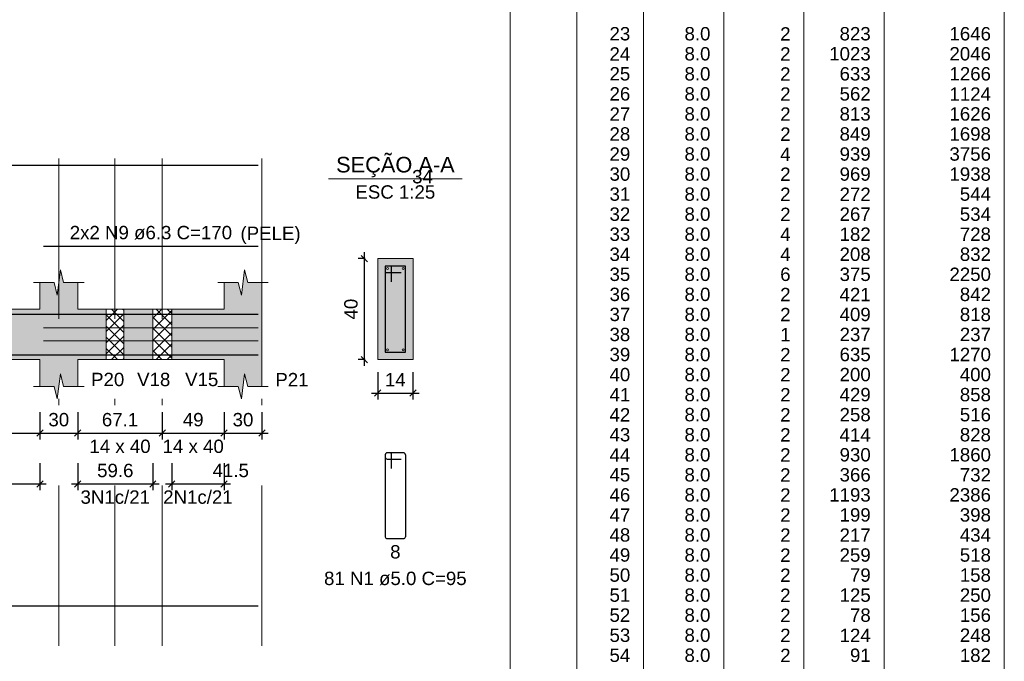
# Model space of a CAD drawing. Header units: millimetres. Extents: x 1434 to 2277, y -793 to -278.
# Tile 109 of 111: x 1911 to 1927, y -375 to -365. Entities that reach past the tile are written whole.
import ezdxf

# ---------------------------------------------------------------- set-up
doc = ezdxf.new("R2010")
doc.units = ezdxf.units.MM
doc.linetypes.add('DASHDOT', pattern=[25.4, 12.7, -6.35, 0, -6.35])
for name, color, linetype, lineweight in [('Descrição da armadura', 7, 'Continuous', 5), ('DT-Arm complementar', 5, 'Continuous', 5), ('DT-Barras na forma', 1, 'Continuous', 30), ('DT-Barras no corte', 5, 'Continuous', 5), ('DT-Barras rebatidas', 1, 'Continuous', 30), ('DT-Cotas', 9, 'Continuous', 5), ('DT-Forma', 5, 'Continuous', 5), ('DT-Hachura forma vigas', 252, 'Continuous', 5), ('DT-Hachura intersecção vigas', 9, 'Continuous', 5), ('DT-Hachura seção vigas', 252, 'Continuous', 5), ('DT-Pontilhado', 9, 'DASHDOT', 5), ('DT-Relação do aço', 250, 'Continuous', 5), ('DT-Textos', 7, 'Continuous', 5), ('Textos armaduras', 7, 'Continuous', 5)]:
    doc.layers.add(name, color=color, linetype=linetype, lineweight=lineweight)
doc.styles.add('ARIAL', font='arial.ttf')
doc.styles.get("Standard").update_dxf_attribs({"font": 'arial.ttf'})
doc.dimstyles.new('UM_25.000000', dxfattribs={"dimtxt": 0.18, "dimasz": 0.1, "dimexe": 0.1, "dimexo": 0.2, "dimgap": 0, "dimtad": 1, "dimtih": 1, "dimtoh": 1, "dimdec": 1, "dimlfac": 25, "dimzin": 0, "dimdsep": 46, "dimtxsty": 'Standard', "dimcen": 0.09, "dimdle": 0.1, "dimadec": 1, "dimazin": 2, "dimtfac": 1, "dimtdec": 4, "dimtofl": 0, "dimtmove": 0, "dimatfit": 3, "dimfxl": 1, "dimtolj": 1, "dimarcsym": 0})
doc.dimstyles.new('UM_50.000000', dxfattribs={"dimtxt": 0.18, "dimasz": 0.1, "dimexe": 0.1, "dimexo": 0.2, "dimgap": 0, "dimtad": 1, "dimtih": 1, "dimtoh": 1, "dimdec": 1, "dimlfac": 50, "dimzin": 0, "dimdsep": 46, "dimtxsty": 'Standard', "dimcen": 0.09, "dimdle": 0.1, "dimadec": 1, "dimazin": 2, "dimtfac": 1, "dimtdec": 4, "dimtofl": 0, "dimtmove": 0, "dimatfit": 3, "dimfxl": 1, "dimtolj": 1, "dimarcsym": 0})
pattern_1 = [(45, (1877.85184, -442.8336), (-0.08838835, 0.08838835), []), (135, (1877.85184, -442.8336), (-0.08838835, -0.08838835), [])]

# ---------------------------------------------------------------- blocks, each defined once
blk = doc.blocks.new('_Oblique')
at = {"color": 0, "linetype": 'ByBlock', "lineweight": -2}
blk.add_line((-0.5, -0.5), (0.5, 0.5), dxfattribs=at)
blk = doc.blocks.new('*D1075')
at = {"layer": 'DT-Cotas', "color": 0, "lineweight": -2, "transparency": 16777216}
for p, q in [((1902.68, -371.413), (1902.68, -371.843)), ((1911.671, -371.413), (1911.671, -371.843)), ((1902.58, -371.743), (1911.771, -371.743))]:
    blk.add_line(p, q, dxfattribs=at)
at = {"layer": 'DT-Cotas', "color": 0, "lineweight": -2, "transparency": 16777216, "xscale": 0.1, "yscale": 0.1, "zscale": 0.1, "rotation": 180}
blk.add_blockref('_Oblique', (1902.68, -371.743), dxfattribs=at)
at = {"layer": 'DT-Cotas', "color": 0, "lineweight": -2, "transparency": 16777216, "xscale": 0.1, "yscale": 0.1, "zscale": 0.1}
blk.add_blockref('_Oblique', (1911.671, -371.743), dxfattribs=at)
at = {"layer": 'DT-Cotas', "color": 7, "transparency": 16777216, "insert": (1907.176, -371.531), "char_height": 0.2118, "attachment_point": 5, "rotation": 0.0057, "style": 'ARIAL'}
blk.add_mtext('\\A1;449.6', dxfattribs=at)
blk = doc.blocks.new('*D1076')
at = {"layer": 'DT-Cotas', "color": 0, "lineweight": -2, "transparency": 16777216}
for p, q in [((1911.671, -371.413), (1911.671, -371.843)), ((1912.271, -371.413), (1912.271, -371.843)), ((1911.571, -371.743), (1912.371, -371.743))]:
    blk.add_line(p, q, dxfattribs=at)
at = {"layer": 'DT-Cotas', "color": 0, "lineweight": -2, "transparency": 16777216, "xscale": 0.1, "yscale": 0.1, "zscale": 0.1, "rotation": 180}
blk.add_blockref('_Oblique', (1911.671, -371.743), dxfattribs=at)
at = {"layer": 'DT-Cotas', "color": 0, "lineweight": -2, "transparency": 16777216, "xscale": 0.1, "yscale": 0.1, "zscale": 0.1}
blk.add_blockref('_Oblique', (1912.271, -371.743), dxfattribs=at)
at = {"layer": 'DT-Cotas', "color": 7, "transparency": 16777216, "insert": (1911.971, -371.531), "char_height": 0.2118, "attachment_point": 5, "rotation": 0.0057, "style": 'ARIAL'}
blk.add_mtext('\\A1;30', dxfattribs=at)
blk = doc.blocks.new('*D1077')
at = {"layer": 'DT-Cotas', "color": 0, "lineweight": -2, "transparency": 16777216}
for p, q in [((1912.271, -371.413), (1912.271, -371.843)), ((1913.612, -371.413), (1913.612, -371.843)), ((1912.171, -371.743), (1913.712, -371.743))]:
    blk.add_line(p, q, dxfattribs=at)
at = {"layer": 'DT-Cotas', "color": 0, "lineweight": -2, "transparency": 16777216, "xscale": 0.1, "yscale": 0.1, "zscale": 0.1, "rotation": 180}
blk.add_blockref('_Oblique', (1912.271, -371.743), dxfattribs=at)
at = {"layer": 'DT-Cotas', "color": 0, "lineweight": -2, "transparency": 16777216, "xscale": 0.1, "yscale": 0.1, "zscale": 0.1}
blk.add_blockref('_Oblique', (1913.612, -371.743), dxfattribs=at)
at = {"layer": 'DT-Cotas', "color": 7, "transparency": 16777216, "insert": (1912.942, -371.531), "char_height": 0.2118, "attachment_point": 5, "rotation": 0.0057, "style": 'ARIAL'}
blk.add_mtext('\\A1;67.1', dxfattribs=at)
blk = doc.blocks.new('*D1078')
at = {"layer": 'DT-Cotas', "color": 0, "lineweight": -2, "transparency": 16777216}
for p, q in [((1913.612, -371.413), (1913.612, -371.843)), ((1914.592, -371.413), (1914.592, -371.843)), ((1913.512, -371.743), (1914.692, -371.743))]:
    blk.add_line(p, q, dxfattribs=at)
at = {"layer": 'DT-Cotas', "color": 0, "lineweight": -2, "transparency": 16777216, "xscale": 0.1, "yscale": 0.1, "zscale": 0.1, "rotation": 180}
blk.add_blockref('_Oblique', (1913.612, -371.743), dxfattribs=at)
at = {"layer": 'DT-Cotas', "color": 0, "lineweight": -2, "transparency": 16777216, "xscale": 0.1, "yscale": 0.1, "zscale": 0.1}
blk.add_blockref('_Oblique', (1914.592, -371.743), dxfattribs=at)
at = {"layer": 'DT-Cotas', "color": 7, "transparency": 16777216, "insert": (1914.102, -371.531), "char_height": 0.2118, "attachment_point": 5, "rotation": 0.0057, "style": 'ARIAL'}
blk.add_mtext('\\A1;49', dxfattribs=at)
blk = doc.blocks.new('*D1079')
at = {"layer": 'DT-Cotas', "color": 0, "lineweight": -2, "transparency": 16777216}
for p, q in [((1914.592, -371.413), (1914.592, -371.843)), ((1915.192, -371.413), (1915.192, -371.843)), ((1914.492, -371.743), (1915.292, -371.743))]:
    blk.add_line(p, q, dxfattribs=at)
at = {"layer": 'DT-Cotas', "color": 0, "lineweight": -2, "transparency": 16777216, "xscale": 0.1, "yscale": 0.1, "zscale": 0.1, "rotation": 180}
blk.add_blockref('_Oblique', (1914.592, -371.743), dxfattribs=at)
at = {"layer": 'DT-Cotas', "color": 0, "lineweight": -2, "transparency": 16777216, "xscale": 0.1, "yscale": 0.1, "zscale": 0.1}
blk.add_blockref('_Oblique', (1915.192, -371.743), dxfattribs=at)
at = {"layer": 'DT-Cotas', "color": 7, "transparency": 16777216, "insert": (1914.892, -371.531), "char_height": 0.2118, "attachment_point": 5, "rotation": 0.0057, "style": 'ARIAL'}
blk.add_mtext('\\A1;30', dxfattribs=at)
blk = doc.blocks.new('*D1083')
at = {"layer": 'DT-Cotas', "color": 0, "lineweight": -2, "transparency": 16777216}
for p, q in [((1902.68, -372.218), (1902.68, -372.648)), ((1911.671, -372.218), (1911.671, -372.648)), ((1902.58, -372.548), (1911.771, -372.548))]:
    blk.add_line(p, q, dxfattribs=at)
at = {"layer": 'DT-Cotas', "color": 0, "lineweight": -2, "transparency": 16777216, "xscale": 0.1, "yscale": 0.1, "zscale": 0.1, "rotation": 180}
blk.add_blockref('_Oblique', (1902.68, -372.548), dxfattribs=at)
at = {"layer": 'DT-Cotas', "color": 0, "lineweight": -2, "transparency": 16777216, "xscale": 0.1, "yscale": 0.1, "zscale": 0.1}
blk.add_blockref('_Oblique', (1911.671, -372.548), dxfattribs=at)
at = {"layer": 'DT-Cotas', "color": 7, "transparency": 16777216, "insert": (1907.176, -372.336), "char_height": 0.2118, "attachment_point": 5, "rotation": 0.0057, "style": 'ARIAL'}
blk.add_mtext('\\A1;449.6', dxfattribs=at)
blk = doc.blocks.new('*D1084')
at = {"layer": 'DT-Cotas', "color": 0, "lineweight": -2, "transparency": 16777216}
for p, q in [((1912.271, -372.218), (1912.271, -372.648)), ((1913.462, -372.218), (1913.462, -372.648)), ((1912.171, -372.548), (1913.562, -372.548))]:
    blk.add_line(p, q, dxfattribs=at)
at = {"layer": 'DT-Cotas', "color": 0, "lineweight": -2, "transparency": 16777216, "xscale": 0.1, "yscale": 0.1, "zscale": 0.1, "rotation": 180}
blk.add_blockref('_Oblique', (1912.271, -372.548), dxfattribs=at)
at = {"layer": 'DT-Cotas', "color": 0, "lineweight": -2, "transparency": 16777216, "xscale": 0.1, "yscale": 0.1, "zscale": 0.1}
blk.add_blockref('_Oblique', (1913.462, -372.548), dxfattribs=at)
at = {"layer": 'DT-Cotas', "color": 7, "transparency": 16777216, "insert": (1912.867, -372.336), "char_height": 0.2118, "attachment_point": 5, "rotation": 0.0057, "style": 'ARIAL'}
blk.add_mtext('\\A1;59.6', dxfattribs=at)
blk = doc.blocks.new('*D1085')
at = {"layer": 'DT-Cotas', "color": 0, "lineweight": -2, "transparency": 16777216}
for p, q in [((1913.762, -372.218), (1913.762, -372.648)), ((1914.592, -372.218), (1914.592, -372.648)), ((1913.662, -372.548), (1914.692, -372.548))]:
    blk.add_line(p, q, dxfattribs=at)
at = {"layer": 'DT-Cotas', "color": 0, "lineweight": -2, "transparency": 16777216, "xscale": 0.1, "yscale": 0.1, "zscale": 0.1, "rotation": 180}
blk.add_blockref('_Oblique', (1913.762, -372.548), dxfattribs=at)
at = {"layer": 'DT-Cotas', "color": 0, "lineweight": -2, "transparency": 16777216, "xscale": 0.1, "yscale": 0.1, "zscale": 0.1}
blk.add_blockref('_Oblique', (1914.592, -372.548), dxfattribs=at)
at = {"layer": 'DT-Cotas', "color": 7, "transparency": 16777216, "insert": (1914.698, -372.336), "char_height": 0.2118, "attachment_point": 5, "rotation": 0.0057, "style": 'ARIAL'}
blk.add_mtext('\\A1;41.5', dxfattribs=at)
blk = doc.blocks.new('*D1088')
at = {"layer": 'DT-Cotas', "color": 0, "lineweight": -2, "transparency": 16777216}
for p, q in [((1916.816, -370.678), (1916.816, -368.878)), ((1916.827, -368.978), (1916.716, -368.978)), ((1916.827, -370.578), (1916.716, -370.578))]:
    blk.add_line(p, q, dxfattribs=at)
at = {"layer": 'DT-Cotas', "color": 0, "lineweight": -2, "transparency": 16777216, "xscale": 0.1, "yscale": 0.1, "zscale": 0.1}
for p, rotation in [((1916.816, -368.978), 90), ((1916.816, -370.578), 270)]:
    blk.add_blockref('_Oblique', p, dxfattribs=dict(at, rotation=rotation))
at = {"layer": 'DT-Cotas', "color": 7, "transparency": 16777216, "insert": (1916.604, -369.778), "char_height": 0.2118, "attachment_point": 5, "rotation": 90, "style": 'ARIAL'}
blk.add_mtext('\\A1;40', dxfattribs=at)
blk = doc.blocks.new('*D1089')
at = {"layer": 'DT-Cotas', "color": 0, "lineweight": -2, "transparency": 16777216}
for p, q in [((1917.027, -370.778), (1917.027, -371.208)), ((1917.587, -370.778), (1917.587, -371.208)), ((1916.927, -371.108), (1917.687, -371.108))]:
    blk.add_line(p, q, dxfattribs=at)
at = {"layer": 'DT-Cotas', "color": 0, "lineweight": -2, "transparency": 16777216, "xscale": 0.1, "yscale": 0.1, "zscale": 0.1, "rotation": 180}
blk.add_blockref('_Oblique', (1917.027, -371.108), dxfattribs=at)
at = {"layer": 'DT-Cotas', "color": 0, "lineweight": -2, "transparency": 16777216, "xscale": 0.1, "yscale": 0.1, "zscale": 0.1}
blk.add_blockref('_Oblique', (1917.587, -371.108), dxfattribs=at)
at = {"layer": 'DT-Cotas', "color": 7, "transparency": 16777216, "insert": (1917.307, -370.896), "char_height": 0.2118, "attachment_point": 5, "rotation": 0.0057, "style": 'ARIAL'}
blk.add_mtext('\\A1;14', dxfattribs=at)

msp = doc.modelspace()

# ---------------------------------------------------------------- hatches: boundary and pattern name
at = {"layer": 'DT-Hachura forma vigas', "linetype": 'Continuous'}
for points in [[(1894.1415, -370.3781), (1893.8615, -370.3781), (1893.8615, -369.7781), (1892.8289, -369.7781), (1892.8289, -369.3545), (1892.5039, -369.3545), (1892.4539, -369.1545), (1892.4039, -369.5545), (1892.3539, -369.3545), (1892.0289, -369.3545), (1892.0289, -369.7781), (1883.2377, -369.7781), (1883.2377, -369.3545), (1882.9127, -369.3545), (1882.8627, -369.1545), (1882.8127, -369.5545), (1882.7627, -369.3545), (1882.4377, -369.3545), (1882.4377, -369.7781), (1882.0277, -369.7781), (1882.0277, -370.5781), (1882.4377, -370.5781), (1882.4377, -371.0017), (1882.7627, -371.0017), (1882.8127, -371.2017), (1882.8627, -370.8017), (1882.9127, -371.0017), (1883.2377, -371.0017), (1883.2377, -370.5781), (1892.0289, -370.5781), (1892.0289, -371.0017), (1892.3539, -371.0017), (1892.4039, -371.2017), (1892.4539, -370.8017), (1892.5039, -371.0017), (1892.8289, -371.0017), (1892.8289, -370.5781), (1893.8615, -370.5781), (1894.1415, -370.5781), (1901.8803, -370.5781), (1901.8803, -371.0017), (1902.2053, -371.0017), (1902.2553, -371.2017), (1902.3053, -370.8017), (1902.3553, -371.0017), (1902.6803, -371.0017), (1902.6803, -370.5781), (1909.9515, -370.5781), (1910.2315, -370.5781), (1911.6713, -370.5781), (1911.6713, -371.0017), (1911.8963, -371.0017), (1911.9463, -371.2017), (1911.9963, -370.8017), (1912.0463, -371.0017), (1912.2713, -371.0017), (1912.2713, -370.5781), (1912.7215, -370.5781), (1912.7215, -369.7781), (1912.2713, -369.7781), (1912.2713, -369.3545), (1912.0463, -369.3545), (1911.9963, -369.1545), (1911.9463, -369.5545), (1911.8963, -369.3545), (1911.6713, -369.3545), (1911.6713, -369.7781), (1910.2315, -369.7781), (1910.2315, -370.3781), (1909.9515, -370.3781), (1909.9515, -369.7781), (1902.6803, -369.7781), (1902.6803, -369.3545), (1902.3553, -369.3545), (1902.3053, -369.1545), (1902.2553, -369.5545), (1902.2053, -369.3545), (1901.8803, -369.3545), (1901.8803, -369.7781), (1894.1415, -369.7781), (1894.1415, -370.3781)], [(1915.1923, -371.0017), (1915.1923, -370.5781), (1915.1923, -369.7781), (1915.1923, -369.3545), (1914.9673, -369.3545), (1914.9173, -369.1545), (1914.8673, -369.5545), (1914.8173, -369.3545), (1914.5923, -369.3545), (1914.5923, -369.7781), (1913.7623, -369.7781), (1913.7623, -370.5781), (1914.5923, -370.5781), (1914.5923, -371.0017), (1914.8173, -371.0017), (1914.8673, -371.2017), (1914.9173, -370.8017), (1914.9673, -371.0017), (1915.1923, -371.0017)], [(1913.0015, -370.5781), (1913.4623, -370.5781), (1913.4623, -369.7781), (1913.0015, -369.7781), (1913.0015, -370.5781)]]:
    msp.add_hatch(color=256, dxfattribs=at).paths.add_polyline_path(points)
at = {"layer": 'DT-Hachura intersecção vigas', "linetype": 'Continuous'}
h = msp.add_hatch(dxfattribs=at)
h.set_pattern_fill('ANSI37', color=256, style=0)
h.set_pattern_definition(pattern_1)
h.paths.add_polyline_path([(1912.7215, -370.5781), (1913.0015, -370.5781), (1913.0015, -369.7781), (1912.7215, -369.7781), (1912.7215, -370.5781)])
h = msp.add_hatch(dxfattribs=at)
h.set_pattern_fill('ANSI37', color=256, style=0)
h.set_pattern_definition(pattern_1)
h.paths.add_polyline_path([(1913.4623, -370.5781), (1913.7623, -370.5781), (1913.7623, -369.7781), (1913.4623, -369.7781), (1913.4623, -370.5781)])
at = {"layer": 'DT-Hachura seção vigas', "linetype": 'Continuous'}
msp.add_hatch(color=256, dxfattribs=at).paths.add_polyline_path([(1917.0274, -370.5781), (1917.0274, -370.5781), (1917.5874, -370.5781), (1917.5874, -368.9781), (1917.0274, -368.9781), (1917.0274, -370.5781)])

# ---------------------------------------------------------------- linework, layer by layer
at = {"layer": 'DT-Arm complementar'}
for p, q in [((1911.7313, -370.0734), (1915.1323, -370.0734)), ((1911.7313, -370.2827), (1915.1323, -370.2827))]:
    msp.add_line(p, q, dxfattribs=at)
at = {"layer": 'DT-Barras na forma'}
for p, q in [((1917.2474, -369.0981), (1917.1474, -369.0981)), ((1917.1474, -369.0981), (1917.1474, -370.4581)), ((1917.4674, -369.0981), (1917.1474, -369.0981)), ((1917.1474, -369.0981), (1917.1474, -369.1981)), ((1917.1474, -369.1981), (1917.3974, -369.1981)), ((1917.2474, -369.3481), (1917.2474, -369.0981)), ((1917.4674, -370.4581), (1917.4674, -369.0981)), ((1917.1474, -370.4581), (1917.4674, -370.4581))]:
    msp.add_line(p, q, dxfattribs=at)
for points in [[(1903.8977, -369.8561), (1915.1323, -369.8561)], [(1902.4803, -370.5001), (1915.1323, -370.5001)]]:
    msp.add_lwpolyline(points, dxfattribs=at)
at = {"layer": 'DT-Barras no corte'}
for centre in [(1917.1834, -369.1341), (1917.4314, -369.1341), (1917.1834, -370.4221), (1917.4314, -370.4221)]:
    msp.add_circle(centre, 0.016, dxfattribs=at)
at = {"layer": 'DT-Barras rebatidas'}
for p, q in [((1903.8977, -367.498), (1915.1323, -367.498)), ((1911.7313, -368.7826), (1915.1323, -368.7826)), ((1917.4674, -370.4581), (1917.4674, -369.1581)), ((1917.1474, -372.0848), (1917.1474, -373.3848)), ((1917.1474, -372.0848), (1917.1474, -372.1248)), ((1917.2174, -372.0548), (1917.1774, -372.0548)), ((1917.4374, -372.0548), (1917.1774, -372.0548)), ((1917.1774, -372.1548), (1917.3974, -372.1548)), ((1917.2474, -372.3048), (1917.2474, -372.0848)), ((1917.4674, -372.0848), (1917.4674, -373.3848)), ((1917.1774, -373.4148), (1917.4374, -373.4148)), ((1902.4803, -374.4819), (1915.1323, -374.4819))]:
    msp.add_line(p, q, dxfattribs=at)
for centre, start, end in [((1917.1774, -372.0848), 90, 180), ((1917.1774, -372.0848), 90, 180), ((1917.1774, -372.1248), 180, 270), ((1917.2174, -372.0848), 0, 90), ((1917.4374, -372.0848), 0, 90), ((1917.1774, -373.3848), 180, 270), ((1917.4374, -373.3848), 270, 0)]:
    msp.add_arc(centre, 0.03, start, end, dxfattribs=at)
at = {"layer": 'DT-Forma'}
for p, q in [((1917.5874, -368.9781), (1917.0274, -368.9781)), ((1917.0274, -368.9781), (1917.0274, -368.9781)), ((1917.0274, -368.9781), (1917.0274, -370.5781)), ((1917.5874, -370.5781), (1917.5874, -368.9781)), ((1917.5874, -368.9781), (1917.5874, -368.9781)), ((1911.9463, -369.5545), (1911.9963, -369.1545)), ((1911.9963, -369.1545), (1912.0463, -369.3545)), ((1914.8673, -369.5545), (1914.9173, -369.1545)), ((1914.9173, -369.1545), (1914.9673, -369.3545)), ((1911.5713, -369.3545), (1911.8963, -369.3545)), ((1911.6713, -369.7781), (1911.6713, -369.3545)), ((1911.8963, -369.3545), (1911.9463, -369.5545)), ((1912.0463, -369.3545), (1912.3713, -369.3545)), ((1912.2713, -369.3545), (1912.2713, -369.7781)), ((1914.4923, -369.3545), (1914.8173, -369.3545)), ((1914.5923, -369.7781), (1914.5923, -369.3545)), ((1914.8173, -369.3545), (1914.8673, -369.5545)), ((1914.9673, -369.3545), (1915.2923, -369.3545)), ((1915.1923, -369.3545), (1915.1923, -369.7781)), ((1910.2315, -369.7781), (1911.6713, -369.7781)), ((1912.2713, -369.7781), (1912.7215, -369.7781)), ((1912.7215, -369.7781), (1913.0015, -369.7781)), ((1913.0015, -369.7781), (1913.4623, -369.7781)), ((1913.4623, -369.7781), (1913.7623, -369.7781)), ((1913.7623, -369.7781), (1914.5923, -369.7781)), ((1910.2315, -370.5781), (1911.6713, -370.5781)), ((1911.6713, -370.5781), (1911.6713, -371.0017)), ((1912.2713, -371.0017), (1912.2713, -370.5781)), ((1912.2713, -370.5781), (1912.7215, -370.5781)), ((1912.7215, -370.5781), (1913.0015, -370.5781)), ((1913.0015, -370.5781), (1913.4623, -370.5781)), ((1913.4623, -370.5781), (1913.7623, -370.5781)), ((1913.7623, -370.5781), (1914.5923, -370.5781)), ((1914.5923, -370.5781), (1914.5923, -371.0017)), ((1915.1923, -371.0017), (1915.1923, -370.5781)), ((1917.0274, -370.5781), (1917.5874, -370.5781)), ((1917.0274, -370.5781), (1917.0274, -370.5781)), ((1917.5874, -370.5781), (1917.5874, -370.5781)), ((1911.9463, -371.2017), (1911.9963, -370.8017)), ((1911.9963, -370.8017), (1912.0463, -371.0017)), ((1914.8673, -371.2017), (1914.9173, -370.8017)), ((1914.9173, -370.8017), (1914.9673, -371.0017)), ((1911.5713, -371.0017), (1911.8963, -371.0017)), ((1911.8963, -371.0017), (1911.9463, -371.2017)), ((1912.0463, -371.0017), (1912.3713, -371.0017)), ((1914.4923, -371.0017), (1914.8173, -371.0017)), ((1914.8173, -371.0017), (1914.8673, -371.2017)), ((1914.9673, -371.0017), (1915.2923, -371.0017))]:
    msp.add_line(p, q, dxfattribs=at)
at = {"layer": 'DT-Forma', "linetype": 'Continuous'}
msp.add_line((1915.1923, -369.7781), (1915.1923, -370.5781), dxfattribs=at)
at = {"layer": 'DT-Pontilhado', "ltscale": 0.2}
for p, q in [((1911.9713, -375.1114), (1911.9713, -367.2862)), ((1912.8615, -375.1114), (1912.8615, -367.2862)), ((1913.6123, -375.1114), (1913.6123, -367.2862)), ((1915.1923, -375.1114), (1915.1923, -367.2862)), ((1912.7215, -369.7781), (1912.7215, -370.5781)), ((1913.0015, -369.7781), (1913.0015, -370.5781)), ((1913.4623, -369.7781), (1913.4623, -370.5781)), ((1913.7623, -369.7781), (1913.7623, -370.5781))]:
    msp.add_line(p, q, dxfattribs=at)
at = {"layer": 'DT-Relação do aço', "linetype": 'Continuous'}
for p, q in [((1919.1258, -357.4746), (1919.1258, -379.29)), ((1920.1848, -357.4746), (1920.1848, -379.29)), ((1921.2438, -357.4746), (1921.2438, -379.29)), ((1922.5146, -357.4746), (1922.5146, -379.29)), ((1923.7854, -357.4746), (1923.7854, -379.29)), ((1925.0562, -357.4746), (1925.0562, -379.29)), ((1926.9624, -357.4746), (1926.9624, -379.29))]:
    msp.add_line(p, q, dxfattribs=at)
at = {"layer": 'DT-Textos'}
msp.add_line((1916.2484, -367.7132), (1918.3664, -367.7132), dxfattribs=at)

# ---------------------------------------------------------------- texts
at = {"layer": 'Descrição da armadura', "linetype": 'Continuous', "char_height": 0.2118, "attachment_point": 8, "line_spacing_factor": 0.798, "style": 'ARIAL'}
for s, insert, width in [('2x2 N9 ø6.3 C=170', (1913.4318, -368.6767), 5.161339), ('3N1c/21', (1912.8668, -372.8655), 2.209726), ('2N1c/21', (1914.1773, -372.8655), 2.209726), ('81 N1 ø5.0 C=95', (1917.3074, -374.1561), 4.534748)]:
    msp.add_mtext(s, dxfattribs=dict(at, insert=insert, width=width))
at = {"layer": 'DT-Relação do aço', "linetype": 'Continuous', "char_height": 0.2118, "attachment_point": 9, "line_spacing_factor": 0.798, "style": 'ARIAL'}
for s, insert, width in [('23', (1921.032, -365.523), 0.659905), ('8.0', (1922.3028, -365.523), 0.824737), ('2', (1923.5736, -365.523), 0.329953), ('823', (1924.8444, -365.523), 0.989858), ('1646', (1926.7506, -365.523), 1.31981), ('24', (1921.032, -365.8407), 0.659905), ('8.0', (1922.3028, -365.8407), 0.824737), ('2', (1923.5736, -365.8407), 0.329953), ('1023', (1924.8444, -365.8407), 1.31981), ('2046', (1926.7506, -365.8407), 1.31981), ('25', (1921.032, -366.1584), 0.659905), ('8.0', (1922.3028, -366.1584), 0.824737), ('2', (1923.5736, -366.1584), 0.329953), ('633', (1924.8444, -366.1584), 0.989858), ('1266', (1926.7506, -366.1584), 1.31981), ('26', (1921.032, -366.4761), 0.659905), ('8.0', (1922.3028, -366.4761), 0.824737), ('2', (1923.5736, -366.4761), 0.329953), ('562', (1924.8444, -366.4761), 0.989858), ('1124', (1926.7506, -366.4761), 1.31981), ('27', (1921.032, -366.7938), 0.659905), ('8.0', (1922.3028, -366.7938), 0.824737), ('2', (1923.5736, -366.7938), 0.329953), ('813', (1924.8444, -366.7938), 0.989858), ('1626', (1926.7506, -366.7938), 1.31981), ('28', (1921.032, -367.1115), 0.659905), ('8.0', (1922.3028, -367.1115), 0.824737), ('2', (1923.5736, -367.1115), 0.329953), ('849', (1924.8444, -367.1115), 0.989858), ('1698', (1926.7506, -367.1115), 1.31981), ('29', (1921.032, -367.4292), 0.659905), ('8.0', (1922.3028, -367.4292), 0.824737), ('4', (1923.5736, -367.4292), 0.329953), ('939', (1924.8444, -367.4292), 0.989858), ('3756', (1926.7506, -367.4292), 1.31981), ('30', (1921.032, -367.7469), 0.659905), ('8.0', (1922.3028, -367.7469), 0.824737), ('2', (1923.5736, -367.7469), 0.329953), ('969', (1924.8444, -367.7469), 0.989858), ('1938', (1926.7506, -367.7469), 1.31981), ('31', (1921.032, -368.0646), 0.659905), ('8.0', (1922.3028, -368.0646), 0.824737), ('2', (1923.5736, -368.0646), 0.329953), ('272', (1924.8444, -368.0646), 0.989858), ('544', (1926.7506, -368.0646), 0.989858), ('32', (1921.032, -368.3823), 0.659905), ('8.0', (1922.3028, -368.3823), 0.824737), ('2', (1923.5736, -368.3823), 0.329953), ('267', (1924.8444, -368.3823), 0.989858), ('534', (1926.7506, -368.3823), 0.989858), ('33', (1921.032, -368.7), 0.659905), ('8.0', (1922.3028, -368.7), 0.824737), ('4', (1923.5736, -368.7), 0.329953), ('182', (1924.8444, -368.7), 0.989858), ('728', (1926.7506, -368.7), 0.989858), ('34', (1921.032, -369.0177), 0.659905), ('8.0', (1922.3028, -369.0177), 0.824737), ('208', (1924.8444, -369.0177), 0.989858), ('832', (1926.7506, -369.0177), 0.989858), ('4', (1923.5736, -369.0177), 0.329953), ('35', (1921.032, -369.3354), 0.659905), ('8.0', (1922.3028, -369.3354), 0.824737), ('6', (1923.5736, -369.3354), 0.329953), ('375', (1924.8444, -369.3354), 0.989858), ('2250', (1926.7506, -369.3354), 1.31981), ('36', (1921.032, -369.6531), 0.659905), ('8.0', (1922.3028, -369.6531), 0.824737), ('2', (1923.5736, -369.6531), 0.329953), ('421', (1924.8444, -369.6531), 0.989858), ('842', (1926.7506, -369.6531), 0.989858), ('37', (1921.032, -369.9708), 0.659905), ('8.0', (1922.3028, -369.9708), 0.824737), ('2', (1923.5736, -369.9708), 0.329953), ('409', (1924.8444, -369.9708), 0.989858), ('818', (1926.7506, -369.9708), 0.989858), ('38', (1921.032, -370.2885), 0.659905), ('8.0', (1922.3028, -370.2885), 0.824737), ('1', (1923.5736, -370.2885), 0.329953), ('237', (1924.8444, -370.2885), 0.989858), ('237', (1926.7506, -370.2885), 0.989858), ('39', (1921.032, -370.6062), 0.659905), ('8.0', (1922.3028, -370.6062), 0.824737), ('2', (1923.5736, -370.6062), 0.329953), ('635', (1924.8444, -370.6062), 0.989858), ('1270', (1926.7506, -370.6062), 1.31981), ('40', (1921.032, -370.9239), 0.659905), ('8.0', (1922.3028, -370.9239), 0.824737), ('2', (1923.5736, -370.9239), 0.329953), ('200', (1924.8444, -370.9239), 0.989858), ('400', (1926.7506, -370.9239), 0.989858), ('41', (1921.032, -371.2416), 0.659905), ('8.0', (1922.3028, -371.2416), 0.824737), ('2', (1923.5736, -371.2416), 0.329953), ('429', (1924.8444, -371.2416), 0.989858), ('858', (1926.7506, -371.2416), 0.989858), ('42', (1921.032, -371.5593), 0.659905), ('8.0', (1922.3028, -371.5593), 0.824737), ('2', (1923.5736, -371.5593), 0.329953), ('258', (1924.8444, -371.5593), 0.989858), ('516', (1926.7506, -371.5593), 0.989858), ('43', (1921.032, -371.877), 0.659905), ('8.0', (1922.3028, -371.877), 0.824737), ('2', (1923.5736, -371.877), 0.329953), ('414', (1924.8444, -371.877), 0.989858), ('828', (1926.7506, -371.877), 0.989858), ('44', (1921.032, -372.1947), 0.659905), ('8.0', (1922.3028, -372.1947), 0.824737), ('2', (1923.5736, -372.1947), 0.329953), ('930', (1924.8444, -372.1947), 0.989858), ('1860', (1926.7506, -372.1947), 1.31981), ('45', (1921.032, -372.5124), 0.659905), ('8.0', (1922.3028, -372.5124), 0.824737), ('2', (1923.5736, -372.5124), 0.329953), ('366', (1924.8444, -372.5124), 0.989858), ('732', (1926.7506, -372.5124), 0.989858), ('46', (1921.032, -372.8301), 0.659905), ('8.0', (1922.3028, -372.8301), 0.824737), ('2', (1923.5736, -372.8301), 0.329953), ('1193', (1924.8444, -372.8301), 1.31981), ('2386', (1926.7506, -372.8301), 1.31981), ('47', (1921.032, -373.1478), 0.659905), ('8.0', (1922.3028, -373.1478), 0.824737), ('2', (1923.5736, -373.1478), 0.329953), ('199', (1924.8444, -373.1478), 0.989858), ('398', (1926.7506, -373.1478), 0.989858), ('48', (1921.032, -373.4655), 0.659905), ('8.0', (1922.3028, -373.4655), 0.824737), ('2', (1923.5736, -373.4655), 0.329953), ('217', (1924.8444, -373.4655), 0.989858), ('434', (1926.7506, -373.4655), 0.989858), ('49', (1921.032, -373.7832), 0.659905), ('8.0', (1922.3028, -373.7832), 0.824737), ('2', (1923.5736, -373.7832), 0.329953), ('259', (1924.8444, -373.7832), 0.989858), ('518', (1926.7506, -373.7832), 0.989858), ('50', (1921.032, -374.1009), 0.659905), ('8.0', (1922.3028, -374.1009), 0.824737), ('2', (1923.5736, -374.1009), 0.329953), ('79', (1924.8444, -374.1009), 0.659905), ('158', (1926.7506, -374.1009), 0.989858), ('51', (1921.032, -374.4186), 0.659905), ('8.0', (1922.3028, -374.4186), 0.824737), ('2', (1923.5736, -374.4186), 0.329953), ('125', (1924.8444, -374.4186), 0.989858), ('250', (1926.7506, -374.4186), 0.989858), ('52', (1921.032, -374.7363), 0.659905), ('8.0', (1922.3028, -374.7363), 0.824737), ('2', (1923.5736, -374.7363), 0.329953), ('78', (1924.8444, -374.7363), 0.659905), ('156', (1926.7506, -374.7363), 0.989858), ('53', (1921.032, -375.054), 0.659905), ('8.0', (1922.3028, -375.054), 0.824737), ('2', (1923.5736, -375.054), 0.329953), ('124', (1924.8444, -375.054), 0.989858), ('248', (1926.7506, -375.054), 0.989858), ('54', (1921.032, -375.3717), 0.659905), ('8.0', (1922.3028, -375.3717), 0.824737), ('2', (1923.5736, -375.3717), 0.329953), ('91', (1924.8444, -375.3717), 0.659905), ('182', (1926.7506, -375.3717), 0.989858)]:
    msp.add_mtext(s, dxfattribs=dict(at, insert=insert, width=width))
at = {"layer": 'DT-Textos', "line_spacing_factor": 0.798, "style": 'ARIAL'}
for s, insert, char_height, width, attachment_point in [('SEÇÃO A-A', (1917.3078, -367.6886), 0.2471, 4.137152, 8), ('ESC 1:25', (1917.3074, -368.0309), 0.2118, 2.167804, 8), ('P20', (1912.4831, -371.0017), 0.2118, 0.90115, 7), ('V18', (1913.2133, -371.0017), 0.2118, 0.90115, 7), ('V15', (1913.9741, -371.0017), 0.2118, 0.90115, 7), ('P21', (1915.4041, -371.0017), 0.2118, 0.90115, 7), ('14 x 40', (1912.9418, -372.0607), 0.2118, 1.66134, 8), ('14 x 40', (1914.1023, -372.0607), 0.2118, 1.66134, 8)]:
    msp.add_mtext(s, dxfattribs=dict(at, insert=insert, char_height=char_height, width=width, attachment_point=attachment_point))
at = {"layer": 'DT-Textos', "linetype": 'Continuous', "insert": (1914.8518, -368.7466), "char_height": 0.2118, "width": 1.632406, "attachment_point": 7, "line_spacing_factor": 0.798, "style": 'ARIAL'}
msp.add_mtext('(PELE)', dxfattribs=at)
at = {"layer": 'Textos armaduras', "linetype": 'Continuous', "char_height": 0.2118, "attachment_point": 7, "line_spacing_factor": 0.798, "style": 'ARIAL'}
for s, insert, width in [('34', (1917.5733, -367.7884), 0.659905), ('8', (1917.2249, -373.7325), 0.329953)]:
    msp.add_mtext(s, dxfattribs=dict(at, insert=insert, width=width))

# ---------------------------------------------------------------- dimensions: what is measured, and where the dimension line sits
at = {"layer": 'DT-Cotas'}
dim = msp.add_linear_dim(base=(1916.8156, -368.9781), p1=(1917.0274, -370.5781), p2=(1917.0274, -368.9781), angle=90, dimstyle='UM_25.000000', override={"dimtxt": 0.2118, "dimasz": 0.1, "dimexe": 0.1, "dimexo": 0.2, "dimtad": 1, "dimtih": 0, "dimtoh": 0, "dimdec": 1, "dimlfac": 25, "dimzin": 8, "dimtxsty": 'ARIAL', "dimblk": 'Oblique', "dimblk1": 'Oblique', "dimblk2": 'Oblique', "dimsah": 1, "dimdle": 0.1, "dimse1": 0, "dimse2": 0, "dimclrt": 7, "dimadec": 1, "dimazin": 3, "dimtmove": 2, "dimldrblk": 'Oblique'}, dxfattribs=at)
dim.commit()
dim.dimension.update_dxf_attribs({"geometry": '*D1088', "text_midpoint": (1916.6038, -369.7781), "dimtype": 160, "text_rotation": 90})
for base, p1, p2, dimstyle, override, picture, middle, turn in [((1917.5874, -371.1076), (1917.0274, -370.5781), (1917.5874, -370.5781), 'UM_25.000000', {"dimtxt": 0.2118, "dimasz": 0.1, "dimexe": 0.1, "dimexo": 0.2, "dimtad": 1, "dimtih": 0, "dimtoh": 0, "dimdec": 1, "dimlfac": 25, "dimzin": 8, "dimtxsty": 'ARIAL', "dimblk": 'Oblique', "dimblk1": 'Oblique', "dimblk2": 'Oblique', "dimsah": 1, "dimdle": 0.1, "dimse1": 0, "dimse2": 0, "dimclrt": 7, "dimadec": 1, "dimazin": 3, "dimtmove": 2, "dimldrblk": 'Oblique'}, '*D1089', (1917.3074, -370.8958), 0.00573), ((1911.6712962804, -371.7429640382), (1902.6802962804, -371.2134640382), (1911.6712962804, -371.2134640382), 'UM_50.000000', {"dimtxt": 0.2118, "dimasz": 0.1, "dimexe": 0.1, "dimexo": 0.2, "dimtad": 1, "dimtih": 0, "dimtoh": 0, "dimdec": 1, "dimlfac": 50, "dimzin": 8, "dimtxsty": 'ARIAL', "dimblk": 'Oblique', "dimblk1": 'Oblique', "dimblk2": 'Oblique', "dimsah": 1, "dimdle": 0.1, "dimse1": 0, "dimse2": 0, "dimclrt": 7, "dimadec": 1, "dimazin": 3, "dimtmove": 2, "dimldrblk": 'Oblique'}, '*D1075', (1907.1757962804, -371.5311640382), 0.005729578), ((1912.2713, -371.743), (1911.6713, -371.2135), (1912.2713, -371.2135), 'UM_50.000000', {"dimtxt": 0.2118, "dimasz": 0.1, "dimexe": 0.1, "dimexo": 0.2, "dimtad": 1, "dimtih": 0, "dimtoh": 0, "dimdec": 1, "dimlfac": 50, "dimzin": 8, "dimtxsty": 'ARIAL', "dimblk": 'Oblique', "dimblk1": 'Oblique', "dimblk2": 'Oblique', "dimsah": 1, "dimdle": 0.1, "dimse1": 0, "dimse2": 0, "dimclrt": 7, "dimadec": 1, "dimazin": 3, "dimtmove": 2, "dimldrblk": 'Oblique'}, '*D1076', (1911.9713, -371.5312), 0.00573), ((1913.6122962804, -371.7429640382), (1912.2712962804, -371.2134640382), (1913.6122962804, -371.2134640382), 'UM_50.000000', {"dimtxt": 0.2118, "dimasz": 0.1, "dimexe": 0.1, "dimexo": 0.2, "dimtad": 1, "dimtih": 0, "dimtoh": 0, "dimdec": 1, "dimlfac": 50, "dimzin": 8, "dimtxsty": 'ARIAL', "dimblk": 'Oblique', "dimblk1": 'Oblique', "dimblk2": 'Oblique', "dimsah": 1, "dimdle": 0.1, "dimse1": 0, "dimse2": 0, "dimclrt": 7, "dimadec": 1, "dimazin": 3, "dimtmove": 2, "dimldrblk": 'Oblique'}, '*D1077', (1912.9417962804, -371.5311640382), 0.005729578), ((1914.5923, -371.743), (1913.6123, -371.2135), (1914.5923, -371.2135), 'UM_50.000000', {"dimtxt": 0.2118, "dimasz": 0.1, "dimexe": 0.1, "dimexo": 0.2, "dimtad": 1, "dimtih": 0, "dimtoh": 0, "dimdec": 1, "dimlfac": 50, "dimzin": 8, "dimtxsty": 'ARIAL', "dimblk": 'Oblique', "dimblk1": 'Oblique', "dimblk2": 'Oblique', "dimsah": 1, "dimdle": 0.1, "dimse1": 0, "dimse2": 0, "dimclrt": 7, "dimadec": 1, "dimazin": 3, "dimtmove": 2, "dimldrblk": 'Oblique'}, '*D1078', (1914.1023, -371.5312), 0.00573), ((1915.1923, -371.743), (1914.5923, -371.2135), (1915.1923, -371.2135), 'UM_50.000000', {"dimtxt": 0.2118, "dimasz": 0.1, "dimexe": 0.1, "dimexo": 0.2, "dimtad": 1, "dimtih": 0, "dimtoh": 0, "dimdec": 1, "dimlfac": 50, "dimzin": 8, "dimtxsty": 'ARIAL', "dimblk": 'Oblique', "dimblk1": 'Oblique', "dimblk2": 'Oblique', "dimsah": 1, "dimdle": 0.1, "dimse1": 0, "dimse2": 0, "dimclrt": 7, "dimadec": 1, "dimazin": 3, "dimtmove": 2, "dimldrblk": 'Oblique'}, '*D1079', (1914.8923, -371.5312), 0.00573), ((1911.6712962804, -372.5478040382), (1902.6802962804, -372.0183040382), (1911.6712962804, -372.0183040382), 'UM_50.000000', {"dimtxt": 0.2118, "dimasz": 0.1, "dimexe": 0.1, "dimexo": 0.2, "dimtad": 1, "dimtih": 0, "dimtoh": 0, "dimdec": 1, "dimlfac": 50, "dimzin": 8, "dimtxsty": 'ARIAL', "dimblk": 'Oblique', "dimblk1": 'Oblique', "dimblk2": 'Oblique', "dimsah": 1, "dimdle": 0.1, "dimse1": 0, "dimse2": 0, "dimclrt": 7, "dimadec": 1, "dimazin": 3, "dimtmove": 2, "dimldrblk": 'Oblique'}, '*D1083', (1907.1757962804, -372.3360040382), 0.005729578), ((1913.4622962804, -372.5478040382), (1912.2712962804, -372.0183040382), (1913.4622962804, -372.0183040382), 'UM_50.000000', {"dimtxt": 0.2118, "dimasz": 0.1, "dimexe": 0.1, "dimexo": 0.2, "dimtad": 1, "dimtih": 0, "dimtoh": 0, "dimdec": 1, "dimlfac": 50, "dimzin": 8, "dimtxsty": 'ARIAL', "dimblk": 'Oblique', "dimblk1": 'Oblique', "dimblk2": 'Oblique', "dimsah": 1, "dimdle": 0.1, "dimse1": 0, "dimse2": 0, "dimclrt": 7, "dimadec": 1, "dimazin": 3, "dimtmove": 2, "dimldrblk": 'Oblique'}, '*D1084', (1912.8667962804, -372.3360040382), 0.005729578), ((1914.5923, -372.5478), (1913.7623, -372.0183), (1914.5923, -372.0183), 'UM_50.000000', {"dimtxt": 0.2118, "dimasz": 0.1, "dimexe": 0.1, "dimexo": 0.2, "dimtad": 1, "dimtih": 0, "dimtoh": 0, "dimdec": 1, "dimlfac": 50, "dimzin": 8, "dimtxsty": 'ARIAL', "dimblk": 'Oblique', "dimblk1": 'Oblique', "dimblk2": 'Oblique', "dimsah": 1, "dimdle": 0.1, "dimse1": 0, "dimse2": 0, "dimclrt": 7, "dimadec": 1, "dimazin": 3, "dimtmove": 2, "dimldrblk": 'Oblique'}, '*D1085', (1914.6982, -372.336), 0.00573)]:
    dim = msp.add_linear_dim(base=base, p1=p1, p2=p2, dimstyle=dimstyle, override=override, dxfattribs=at)
    dim.commit()
    dim.dimension.update_dxf_attribs({"geometry": picture, "text_midpoint": middle, "dimtype": 160, "text_rotation": turn})

doc.saveas('drawing.dxf')
